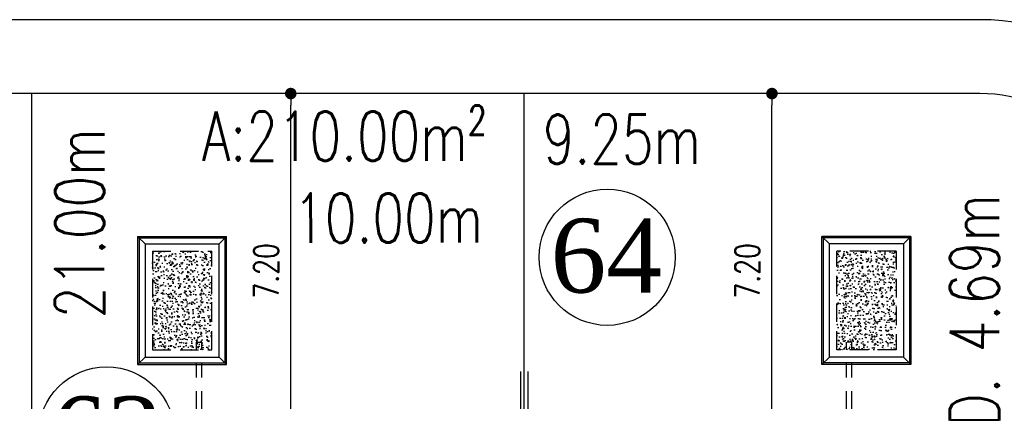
# Model space of a CAD drawing. Header units: millimetres. Extents: x 301 to 1479, y 491 to 1341.
# Tile 246 of 256: x 469.64 to 489.64, y 664.52 to 672.27. Entities that reach past the tile are written whole.
import ezdxf
from ezdxf.enums import TextEntityAlignment as Align

# ---------------------------------------------------------------- set-up
doc = ezdxf.new("R2010")
doc.units = ezdxf.units.MM
doc.header["$LTSCALE"] = 1.5
doc.header["$MEASUREMENT"] = 0
doc.linetypes.add('HIDDEN', pattern=[0.375, 0.25, -0.125])
doc.linetypes.add('PHANTOM2', pattern=[1.25, 0.625, -0.125, 0.125, -0.125, 0.125, -0.125])
for name, color, linetype in [('AP&SA', 254, 'HIDDEN'), ('Blk', 7, 'Continuous'), ('boundary', 3, 'Continuous'), ('Boundary Wall', 64, 'Continuous'), ('DIM', 6, 'Continuous'), ('Hatch Aggregate', 252, 'Continuous'), ('Kerb', 251, 'Continuous'), ('PVC Pipe 110', 69, 'Continuous'), ('ROAD', 8, 'Continuous'), ('TEXT', 7, 'Continuous'), ('TXTAREA', 10, 'Continuous')]:
    doc.layers.add(name, color=color, linetype=linetype)
doc.styles.add('RS1', font='romans.shx', dxfattribs={"width": 0.75, "height": 0.5})
doc.styles.add('RS2', font='romans.shx', dxfattribs={"width": 0.75, "height": 1})
doc.styles.add('times', font='times.ttf')
doc.dimstyles.new('Souillac5', dxfattribs={"dimscale": 0.5, "dimtxt": 0.5, "dimasz": 0.47, "dimexe": 0, "dimexo": 1, "dimgap": 0.5, "dimtad": 1, "dimzin": 0, "dimdsep": 46, "dimtxsty": 'RS1', "dimblk": 'DOT', "dimcen": 3, "dimse1": 1, "dimse2": 1, "dimclrd": 6, "dimclre": 6, "dimclrt": 7, "dimaunit": 1, "dimadec": 0, "dimazin": 0, "dimtfac": 1, "dimtofl": 0, "dimtmove": 1, "dimatfit": 3, "dimfxl": 1, "dimtolj": 1, "dimtzin": 0, "dimlwe": -1, "dimarcsym": 0})
pattern_1 = [(140, (33568.45174, -774197.05092), (0.018825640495, 0.21517805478), [0.0225, -0.2475]), (85, (33568.45174, -774197.05092), (-0.22565764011, -0.041625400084), [0.018, -0.198]), (190.45144446, (33568.45331, -774197.033), (-0.20683199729, 0.17355265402), [0.0191220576, -0.2103426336]), (136.1842, (33568.39174, -774197.05092), (0.04965578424, 0.3201723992), [0.03375, -0.37125]), (186.63563549, (33568.39588, -774197.02424), (-0.29223558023, 0.2803985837), [0.0286831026, -0.315514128]), (81.18416399, (33568.39174, -774197.05092), (-0.29223558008, 0.28039858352), [0.027, -0.2970000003]), (111, (33568.40674, -774197.02092), (0.1207856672, 0.179072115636), [0.0225, -0.2475]), (56, (33568.40674, -774197.02092), (-0.217545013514, 0.072994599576), [0.018, -0.198]), (161.45144474, (33568.4168, -774197.006), (-0.09675934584, 0.25206671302), [0.019122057, -0.2103426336]), (127.5, (33568.45174, -774197.05092), (-0.0998681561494, 0.003647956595), [0, -0.1956, 0, -0.201, 0, -0.19875]), (97.5, (33568.45174, -774197.05092), (-0.118323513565, 0.078920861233), [0, -0.1146, 0, -0.1911, 0, -0.07575]), (57.5, (33568.45174, -774197.11782), (0.00676646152, 0.160146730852), [0, -0.075, 0, -0.234, 0, -0.3105]), (47.5, (33568.45174, -774197.14782), (-0.0300314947, 0.174955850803), [0, -0.0975, 0, -0.1554, 0, -0.2205])]

# ---------------------------------------------------------------- blocks, each defined once
blk = doc.blocks.new('SSSU-D2')
at = {"layer": 'Hatch Aggregate'}
h = blk.add_hatch(dxfattribs=at)
h.set_pattern_fill('AR-CONC', color=256, scale=0.03, angle=90)
h.set_pattern_definition(pattern_1)
h.paths.add_polyline_path([(-12.795, 2), (-14, 2), (-14, 4), (-12.795, 4)])
h = blk.add_hatch(dxfattribs=at)
h.set_pattern_fill('AR-CONC', color=256, scale=0.03, angle=90)
h.set_pattern_definition(pattern_1)
h.paths.add_polyline_path([(-0.105, 2), (1.1, 2), (1.1, 4), (-0.105, 4)])
at = {"layer": 'AP&SA', "linetype": 'HIDDEN'}
for p, q in [((-14, 4), (-14, 2)), ((-14, 4), (-12.795, 4)), ((-12.795, 2), (-12.795, 4)), ((-0.105, 2), (-0.105, 4)), ((1.1, 4), (-0.105, 4)), ((1.1, 4), (1.1, 2)), ((-14, 2), (-12.795, 2)), ((1.1, 2), (-0.105, 2))]:
    blk.add_line(p, q, dxfattribs=at)
at = {"layer": 'Boundary Wall', "linetype": 'ByBlock'}
for p, q in [((-6.525, 1.555), (-6.525, 0)), ((-6.375, 1.555), (-6.375, 0))]:
    blk.add_line(p, q, dxfattribs=at)
at = {"layer": 'Kerb'}
for p, q in [((-14.3, 4.3), (-14.3, 1.7)), ((-14.3, 4.3), (-12.495, 4.3)), ((-14.15, 4.15), (-14.3, 4.3)), ((-14.27, 4.27), (-14.27, 1.73)), ((-14.27, 4.27), (-12.525, 4.27)), ((-12.645, 4.15), (-12.495, 4.3)), ((-12.525, 1.73), (-12.525, 4.27)), ((-12.495, 1.7), (-12.495, 4.3)), ((-0.405, 1.7), (-0.405, 4.3)), ((1.4, 4.3), (-0.405, 4.3)), ((-0.255, 4.15), (-0.405, 4.3)), ((-0.375, 1.73), (-0.375, 4.27)), ((1.37, 4.27), (-0.375, 4.27)), ((1.25, 4.15), (1.4, 4.3)), ((1.37, 4.27), (1.37, 1.73)), ((1.4, 4.3), (1.4, 1.7)), ((-14.15, 4.15), (-14.15, 1.85)), ((-14.15, 4.15), (-12.645, 4.15)), ((-12.645, 1.85), (-12.645, 4.15)), ((-0.255, 1.85), (-0.255, 4.15)), ((1.25, 4.15), (-0.255, 4.15)), ((1.25, 4.15), (1.25, 1.85)), ((-14.15, 1.85), (-14.3, 1.7)), ((-14.15, 1.85), (-12.645, 1.85)), ((-12.645, 1.85), (-12.495, 1.7)), ((-0.255, 1.85), (-0.405, 1.7)), ((1.25, 1.85), (-0.255, 1.85)), ((1.25, 1.85), (1.4, 1.7)), ((-14.3, 1.7), (-12.495, 1.7)), ((-14.27, 1.73), (-12.525, 1.73)), ((1.4, 1.7), (-0.405, 1.7)), ((1.37, 1.73), (-0.375, 1.73))]:
    blk.add_line(p, q, dxfattribs=at)
at = {"layer": 'PVC Pipe 110', "linetype": 'PHANTOM2', "ltscale": 2}
for p, q in [((-12.94, 3.963), (-12.913, 3.857)), ((0.04, 3.963), (0.013, 3.857))]:
    blk.add_line(p, q, dxfattribs=at)
at = {"layer": 'PVC Pipe 110', "linetype": 'PHANTOM2', "ltscale": 0.03}
for p, q in [((-13.105, 2.15), (-12.995, 2.15)), ((0.205, 2.15), (0.095, 2.15))]:
    blk.add_line(p, q, dxfattribs=at)
at = {"layer": 'PVC Pipe 110', "linetype": 'PHANTOM2', "ltscale": 1.5}
for p, q in [((-13.105, -0.25), (-13.105, 2.15)), ((-12.995, -0.25), (-12.995, 2.15)), ((0.095, -0.25), (0.095, 2.15)), ((0.205, -0.25), (0.205, 2.15))]:
    blk.add_line(p, q, dxfattribs=at)
blk = doc.blocks.new('_DOT')
at = {"color": 0, "linetype": 'ByBlock'}
blk.add_line((-0.5, 0), (-1, 0), dxfattribs=at)
at = {"color": 0, "linetype": 'ByBlock', "const_width": 0.5}
blk.add_lwpolyline([(-0.25, 0, 1), (0.25, 0, 1)], format="xyb", close=True, dxfattribs=at)
blk = doc.blocks.new('*D181')
at = {"layer": 'DEFPOINTS', "color": 0, "transparency": 16777216}
for p in [(475.007, 670.769), (475.147, 670.769), (475.007, 663.569)]:
    blk.add_point(p, dxfattribs=at)
at = {"layer": 'DIM', "color": 6, "lineweight": -2, "transparency": 16777216}
blk.add_line((475.147, 663.804), (475.147, 670.534), dxfattribs=at)
at = {"layer": 'DIM', "color": 6, "lineweight": -2, "transparency": 16777216, "xscale": 0.235, "yscale": 0.235, "zscale": 0.235}
for p, rotation in [((475.147, 670.769), 90), ((475.147, 663.569), 270)]:
    blk.add_blockref('_DOT', p, dxfattribs=dict(at, rotation=rotation))
at = {"layer": 'DIM', "color": 7, "transparency": 16777216, "insert": (474.647, 667.169), "char_height": 0.5, "attachment_point": 5, "rotation": 90, "style": 'RS1'}
blk.add_mtext('\\A1;7.20', dxfattribs=at)
blk = doc.blocks.new('*D210')
at = {"layer": 'DEFPOINTS', "color": 0, "transparency": 16777216}
for p in [(484.917, 670.769), (484.917, 670.769), (484.917, 663.569)]:
    blk.add_point(p, dxfattribs=at)
at = {"layer": 'DIM', "color": 6, "lineweight": -2, "transparency": 16777216}
blk.add_line((484.917, 663.804), (484.917, 670.534), dxfattribs=at)
at = {"layer": 'DIM', "color": 6, "lineweight": -2, "transparency": 16777216, "xscale": 0.235, "yscale": 0.235, "zscale": 0.235}
for p, rotation in [((484.917, 670.769), 90), ((484.917, 663.569), 270)]:
    blk.add_blockref('_DOT', p, dxfattribs=dict(at, rotation=rotation))
at = {"layer": 'DIM', "color": 7, "transparency": 16777216, "insert": (484.417, 667.169), "char_height": 0.5, "attachment_point": 5, "rotation": 90, "style": 'RS1'}
blk.add_mtext('\\A1;7.20', dxfattribs=at)

msp = doc.modelspace()

# ---------------------------------------------------------------- linework, layer by layer
at = {"layer": 'boundary'}
for p, q in [((469.8876, 628.769), (469.8876, 670.769)), ((479.8876, 628.769), (479.8876, 670.769))]:
    msp.add_line(p, q, dxfattribs=at)
at = {"layer": 'ROAD'}
for p, q in [((489.1387, 672.269), (333.4047, 672.269)), ((489.1387, 670.769), (333.4686, 670.769))]:
    msp.add_line(p, q, dxfattribs=at)
for radius in [4.5, 3]:
    msp.add_arc((489.1387, 667.769), radius, 0.38081, 90, dxfattribs=at)
at = {"layer": 'TXTAREA'}
for centre in [(481.5722, 667.4461), (471.4078, 663.8373)]:
    msp.add_circle(centre, 1.3831, dxfattribs=at)

# ---------------------------------------------------------------- block references
at = {"layer": 'Blk'}
msp.add_blockref('SSSU-D2', (486.3376, 663.569), dxfattribs=at)

# ---------------------------------------------------------------- texts
at = {"layer": 'TEXT', "style": 'RS2', "width": 0.75}
for s, rotation, p in [('A:210.00m²', 0.01044, (473.3404, 669.4043)), ('9.25m', 0.01044, (480.2642, 669.3442)), ('21.00m', 89.94887, (471.3591, 666.2068)), ('10.00m', 0.01044, (475.1975, 667.7417)), ('D. 4.69m', 89.98956, (489.5288, 664.005))]:
    msp.add_text(s, height=1, rotation=rotation, dxfattribs=at).set_placement(p)
at = {"layer": 'TXTAREA', "style": 'times'}
for s, p in [('64', (481.5539, 667.4796)), ('63', (471.4078, 663.8709))]:
    msp.add_text(s, height=1.5, dxfattribs=at).set_placement(p, align=Align.MIDDLE_CENTER)

# ---------------------------------------------------------------- dimensions: what is measured, and where the dimension line sits
at = {"layer": 'DIM'}
for base, p1, p2, picture, middle in [((475.147, 670.769), (475.0069, 663.569), (475.0069, 670.769), '*D181', (474.647, 667.169)), ((484.9166, 670.769), (484.9166, 663.569), (484.9166, 670.769), '*D210', (484.4166, 667.169))]:
    dim = msp.add_linear_dim(base=base, p1=p1, p2=p2, angle=90, dimstyle='Souillac5', dxfattribs=at)
    dim.commit()
    dim.dimension.update_dxf_attribs({"geometry": picture, "text_midpoint": middle})

doc.saveas('drawing.dxf')
